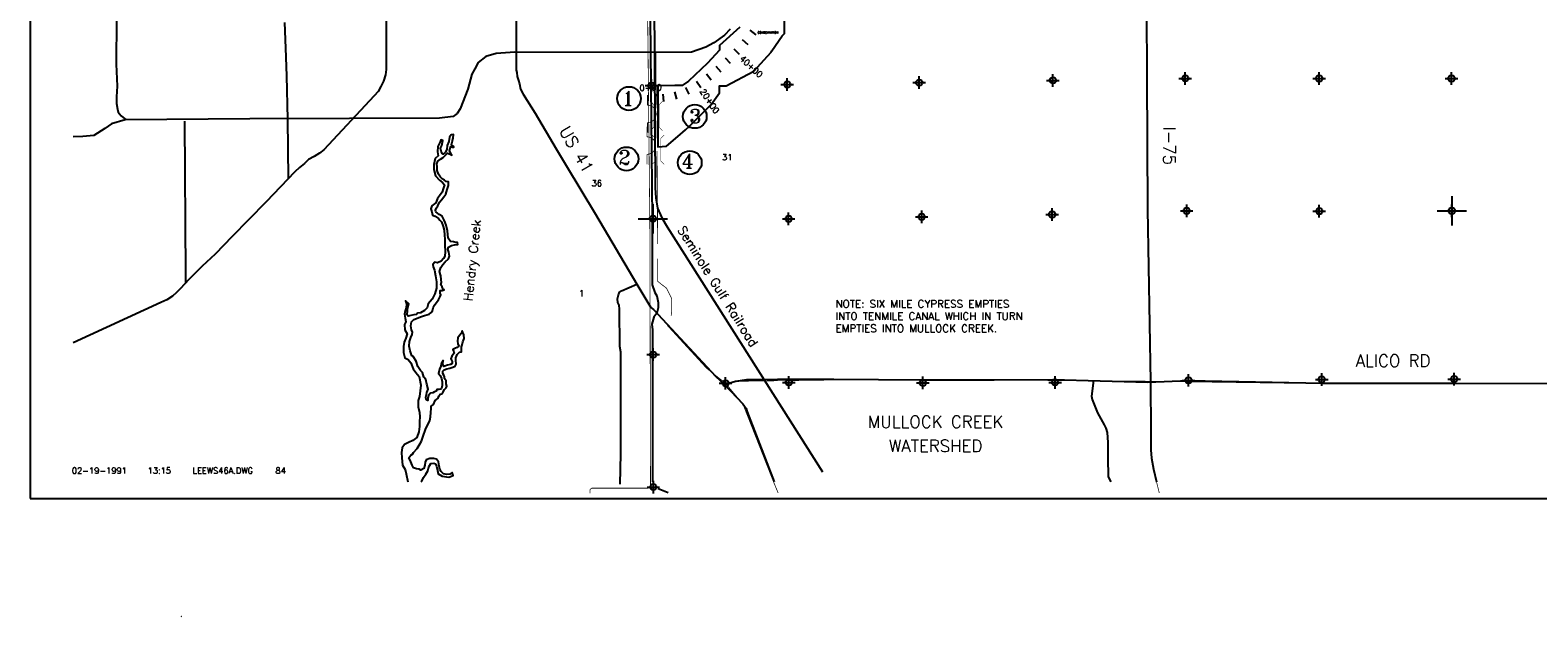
# Model space of a CAD drawing. Extents: x 195802 to 291802, y 776133 to 843814.
# Tile 1 of 4: x 195802 to 255541, y 776133 to 799363. Entities that reach past the tile are written whole.
import ezdxf
from ezdxf.enums import TextEntityAlignment as Align

# ---------------------------------------------------------------- set-up
doc = ezdxf.new("R2010")
doc.units = 0
doc.header["$LTSCALE"] = 800
doc.header["$PDMODE"] = 34
doc.header["$PDSIZE"] = 250
doc.linetypes.add('PHANTOM', pattern=[0])
doc.linetypes.add('STREAM', pattern=[0])
doc.layers.get('0').update_dxf_attribs({"linetype": 'CONTINUOUS'})
for name, color, linetype in [('6MIROW', 11, 'PHANTOM'), ('BORDER', 1, 'CONTINUOUS'), ('MAJROADS', 9, 'CONTINUOUS'), ('RR', 13, 'CONTINUOUS'), ('SEC', 2, 'CONTINUOUS'), ('STATIONS', 7, 'CONTINUOUS'), ('STRUCTTEXT', 7, 'CONTINUOUS'), ('STRUCTURES', 10, 'CONTINUOUS'), ('TEXT', 7, 'CONTINUOUS'), ('TRUNKS', 5, 'STREAM'), ('TSHIPS', 7, 'CONTINUOUS'), ('WATER', 4, 'CONTINUOUS'), ('WSHEDS', 3, 'CONTINUOUS')]:
    doc.layers.add(name, color=color, linetype=linetype)
doc.styles.get("Standard").update_dxf_attribs({"font": 'ROMANT'})

# ---------------------------------------------------------------- blocks, each defined once
blk = doc.blocks.new('TWNSHP')
at = {"layer": 'TSHIPS', "color": 0}
for p, q in [((-580, 0), (580, 0)), ((0, 580), (0, -580))]:
    blk.add_line(p, q, dxfattribs=at)
blk = doc.blocks.new('LOGON')
at = {"color": 0}
blk.add_attdef('DATE', text='', height=1, dxfattribs=at).set_placement((-1.87, 1.76), align=Align.RIGHT)
for tag, p in [('TIME', (1.56, 1.76)), ('DRAWING', (8.97, 1.76)), ('OPERATOR', (22.66, 1.76))]:
    blk.add_attdef(tag, p, '', height=1, dxfattribs=at)
blk = doc.blocks.new('WEIR')
at = {"layer": 'STRUCTURES', "color": 0, "const_width": 30}
blk.add_lwpolyline([(13, 761), (13, 358, -1), (13, -332), (13, -734)], format="xyb", dxfattribs=at)
blk = doc.blocks.new('BRIDGE')
at = {"layer": 'STRUCTURES', "color": 0, "const_width": 20}
for points in [[(-234, -534), (-101, -402), (-101, 496), (-234, 629)], [(244, -534), (112, -402), (112, 496), (244, 629)]]:
    blk.add_lwpolyline(points, dxfattribs=at)

msp = doc.modelspace()

# ---------------------------------------------------------------- linework, layer by layer
at = {"layer": '6MIROW', "color": 0}
msp.add_lwpolyline([(223917, 799484), (223113, 798755), (223112, 798566), (222639, 798051), (221892, 797346), (221635, 797169), (221350, 797168), (220666, 797164), (220670, 795821), (220673, 795148), (220674, 794743), (221022, 794773), (221463, 795155), (221774, 795423), (221927, 795557), (222787, 796417), (223120, 796884), (223120, 797161), (223377, 797161), (224474, 797739), (225157, 798496), (225188, 798545), (225595, 799133), (225685, 799233), (225685, 799798)], dxfattribs=at)
at = {"layer": 'BORDER', "color": 0}
msp.add_lwpolyline([(195802, 780814), (291802, 780814), (291802, 843814), (195802, 843814)], close=True, dxfattribs=at)
at = {"layer": 'MAJROADS', "color": 0}
for points in [[(240021, 807737), (240008, 805417), (240073, 792256), (240195, 785452), (240202, 783450), (240208, 783043), (240209, 782743), (240239, 782413), (240311, 781982), (240435, 781474)], [(199210, 802284), (199185, 801090), (199172, 800453), (199217, 799783), (199212, 798023), (199255, 797143), (199227, 796724), (199217, 796456), (199257, 796238), (199290, 796121), (199348, 796045), (199414, 795969), (199489, 795910), (199597, 795825)], [(215053, 800565), (215064, 798655), (215057, 797784), (215082, 797683), (215097, 797524), (215146, 797372), (215187, 797238), (215236, 797028), (215343, 796835), (215807, 796077), (216643, 794663), (217040, 793998), (218199, 792071), (219837, 789310), (220400, 788385), (220500, 788300), (222969, 785651), (223310, 785338), (224042, 784562), (224175, 784377), (224215, 784251), (225283, 781474)], [(209907, 799718), (209907, 797808), (209883, 797588), (209803, 797346), (209698, 797130), (209588, 796932), (209433, 796760), (207433, 794627), (207265, 794490), (207055, 794357), (206834, 794236), (206668, 794086), (206469, 793924), (206289, 793752), (205158, 792561), (204449, 791849), (203812, 791187), (203132, 790499), (202624, 790013), (202088, 789493), (201762, 789138), (201602, 788979), (201438, 788833), (201222, 788687), (200984, 788578), (197500, 786982)], [(223538, 799399), (223312, 799170), (222897, 798862), (222576, 798696), (222012, 798498), (220401, 798482), (215005, 798491), (214271, 798441), (213864, 798315), (213560, 798078), (213419, 797830), (213301, 797623), (213139, 797031), (212838, 796243), (212718, 796066), (212569, 795950), (212018, 795873), (208461, 795866), (204509, 795850), (199573, 795812), (199031, 795650), (198766, 795467), (198323, 795190), (197887, 795146), (197500, 795143)], [(206042, 793492), (206010, 795837), (205972, 797555), (205938, 798644), (205896, 799667)], [(201912, 795766), (201954, 789708), (201954, 789347)], [(219175, 781389), (219209, 782587), (219206, 786618), (219166, 786836), (219160, 788319), (219145, 788470), (219087, 788579), (219080, 788730), (219114, 788881), (219157, 788989), (219233, 789048), (219837, 789310)], [(223310, 785338), (223747, 785469), (224200, 785533), (224938, 785536), (225885, 785562), (231172, 785514), (234004, 785518), (236308, 785525), (240094, 785431), (241704, 785493), (247007, 785386), (252211, 785381), (257556, 785366), (262811, 785502), (264412, 785507), (264537, 785472), (264579, 785413), (264584, 785402)], [(237940, 785485), (237854, 784872), (237883, 784744), (238095, 784208), (238357, 783731), (238419, 783603), (238471, 783435), (238500, 783037), (238509, 782426), (238517, 781671), (238625, 781474)]]:
    msp.add_lwpolyline(points, dxfattribs=at)
at = {"layer": 'RR', "color": 0}
msp.add_lwpolyline([(221740, 843398), (219270, 840169), (219012, 839841), (218847, 839486), (218833, 839127), (218884, 838323), (218898, 837032), (219007, 836670), (219188, 836328), (219497, 835987), (219717, 835709), (219990, 835348), (220202, 835142), (220311, 834732), (220362, 832480), (220465, 813086), (220564, 793119), (220592, 792723), (220664, 792315), (220836, 791935), (221047, 791579), (227196, 781881)], dxfattribs=at)
at = {"layer": 'SEC', "color": 0}
for p in [(231030, 797285), (236326, 797374), (241571, 797454), (246875, 797451), (252120, 797447), (220422, 797167), (225801, 797213), (220477, 791896), (225856, 791892), (231127, 791973), (236297, 792062), (241627, 792209), (246880, 792197), (252133, 792211), (220490, 786517), (223358, 785379), (225863, 785416), (231175, 785395), (236412, 785417), (241699, 785497), (246978, 785528), (252223, 785549), (220495, 781272)]:
    msp.add_point(p, dxfattribs=at)
at = {"layer": 'STATIONS', "color": 0}
for p, q in [((224567, 799179), (224328, 799360)), ((224251, 798782), (224021, 798975)), ((223557, 798040), (223350, 798257)), ((223914, 798402), (223695, 798607)), ((222784, 797380), (222603, 797619)), ((223180, 797699), (222985, 797928)), ((221430, 796637), (221345, 796924)), ((221917, 796826), (221788, 797097)), ((222370, 797084), (222204, 797333)), ((220394, 796818), (220401, 796518)), ((220911, 796536), (220883, 796835))]:
    msp.add_line(p, q, dxfattribs=at)
at = {"layer": 'STRUCTTEXT', "color": 0}
for centre in [(219530, 796655), (222138, 795946), (219431, 794266), (221939, 794118)]:
    msp.add_circle(centre, 469, dxfattribs=at)
at = {"layer": 'TRUNKS', "color": 0, "linetype": 'STREAM'}
msp.add_lwpolyline([(220099, 832770), (220078, 828898), (220234, 823644), (220219, 813146), (220240, 807792), (220337, 802496), (220392, 797167), (220447, 791896), (220454, 789283), (220557, 788969), (220636, 788850), (220688, 788575), (220688, 788364), (220636, 788154), (220516, 787994), (220436, 787717), (220458, 787495), (220460, 786517), (220465, 781474)], dxfattribs=at)
at = {"layer": 'WATER', "color": 0}
msp.add_lwpolyline([(211298, 781474), (211318, 781502), (211386, 781644), (211479, 781785), (211555, 781911), (211598, 782078), (211682, 782211), (211791, 782219), (211858, 782185), (211908, 782101), (211940, 781933), (211973, 781791), (212131, 781697), (212390, 781662), (212567, 781728), (212517, 781854), (212425, 781788), (212316, 781763), (212174, 781789), (212090, 781882), (212033, 781983), (212008, 782117), (211976, 782276), (211901, 782377), (211792, 782403), (211633, 782404), (211499, 782346), (211448, 782263), (211439, 782137), (211396, 782012), (211287, 781937), (211220, 781980), (211112, 781989), (210986, 782031), (210945, 782141), (210863, 782334), (210805, 782435), (210881, 782535), (210948, 782576), (210990, 782634), (211142, 782792), (211210, 782926), (211303, 783093), (211371, 783285), (211473, 783552), (211635, 783903), (211661, 784053), (211679, 784221), (211688, 784380), (211697, 784472), (211790, 784546), (211849, 784705), (211900, 784738), (211967, 784788), (211993, 784872), (212052, 784947), (212111, 784963), (212153, 785021), (212221, 785130), (212288, 785196), (212314, 785271), (212289, 785364), (212290, 785472), (212248, 785531), (212215, 785573), (212224, 785640), (212199, 785708), (212150, 785766), (212150, 785859), (212201, 785917), (212310, 785950), (212436, 785974), (212553, 786023), (212637, 786056), (212679, 786140), (212664, 786291), (212673, 786383), (212724, 786516), (212808, 786608), (212892, 786624), (212893, 786716), (212893, 786825), (212919, 786900), (212945, 787017), (212996, 787151), (212988, 787293), (212923, 787461), (212897, 787361), (212813, 787278), (212753, 787186), (212736, 787044), (212752, 786943), (212785, 786851), (212717, 786801), (212658, 786768), (212549, 786718), (212591, 786626), (212599, 786567), (212514, 786459), (212472, 786350), (212529, 786241), (212529, 786166), (212453, 786124), (212344, 786100), (212193, 786042), (212160, 786135), (212170, 786277), (212085, 786152), (212068, 786060), (212017, 785943), (211982, 785768), (212049, 785692), (212098, 785574), (212122, 785432), (212130, 785298), (212104, 785172), (212062, 785147), (211995, 785140), (211919, 785140), (211885, 785073), (211827, 785040), (211751, 785007), (211667, 784983), (211583, 784891), (211565, 784799), (211556, 784699), (211498, 784733), (211482, 784825), (211508, 784933), (211525, 785017), (211568, 785151), (211519, 785352), (211478, 785536), (211395, 785629), (211354, 785814), (211263, 785881), (211163, 786049), (211098, 786251), (210982, 786436), (210923, 786469), (210858, 786671), (210825, 786847), (210835, 787039), (210886, 787198), (210937, 787307), (210946, 787407), (210913, 787491), (210881, 787659), (210907, 787818), (211008, 787901), (211109, 787950), (211268, 788016), (211428, 788065), (211612, 788114), (211688, 788189), (211739, 788256), (211765, 788373), (211824, 788473), (211892, 788565), (211985, 788681), (212044, 788823), (212078, 788882), (212053, 788949), (212046, 789058), (212129, 789057), (212205, 789082), (212163, 789099), (212130, 789199), (212072, 789284), (212106, 789367), (212090, 789484), (212075, 789635), (212025, 789811), (212068, 789970), (212153, 790078), (212246, 790187), (212372, 790311), (212415, 790412), (212390, 790571), (212349, 790688), (212383, 790772), (212493, 790830), (212610, 790862), (212744, 790878), (212736, 790954), (212669, 790954), (212577, 790980), (212452, 790997), (212369, 791124), (212353, 791274), (212337, 791417), (212289, 791635), (212247, 791744), (212206, 791845), (212132, 792004), (212007, 792064), (211873, 792165), (211857, 792241), (211900, 792324), (211950, 792407), (212027, 792549), (212103, 792649), (212196, 792766), (212272, 792874), (212323, 793058), (212374, 793217), (212375, 793359), (212292, 793376), (212225, 793427), (212133, 793470), (212058, 793537), (211984, 793655), (211935, 793806), (211927, 793956), (211920, 794074), (211962, 794174), (212055, 794249), (212172, 794323), (212257, 794415), (212341, 794490), (212441, 794455), (212516, 794413), (212458, 794506), (212417, 794598), (212426, 794640), (212468, 794757), (212535, 794731), (212585, 794731), (212560, 794773), (212494, 794824), (212528, 794941), (212563, 795083), (212580, 795233), (212480, 795217), (212420, 795125), (212394, 794958), (212326, 794800), (212308, 794641), (212241, 794524), (212173, 794449), (212123, 794483), (212082, 794567), (212058, 794684), (212109, 794801), (212152, 794993), (212068, 795019), (212042, 794944), (211958, 794760), (211948, 794551), (211963, 794392), (211846, 794284), (211794, 794041), (211801, 793840), (211858, 793589), (212024, 793428), (212141, 793335), (212215, 793235), (212173, 793076), (212130, 792942), (212020, 792800), (211944, 792692), (211876, 792525), (211724, 792409), (211682, 792284), (211714, 792166), (211739, 792040), (211856, 791998), (211981, 791905), (212039, 791837), (212097, 791778), (212163, 791585), (212212, 791443), (212219, 791242), (212235, 791091), (212233, 790848), (212240, 790589), (212239, 790413), (212180, 790321), (212087, 790221), (211936, 790155), (211835, 790173), (211751, 790089), (211767, 789997), (211825, 789863), (211857, 789637), (211897, 789402), (211904, 789151), (211835, 788917), (211725, 788716), (211573, 788533), (211539, 788366), (211421, 788258), (211269, 788175), (211152, 788151), (211110, 788101), (211001, 788093), (210892, 788060), (210783, 788036), (210733, 788103), (210759, 788204), (210751, 788321), (210803, 788522), (210670, 788648), (210719, 788522), (210701, 788363), (210659, 788246), (210633, 788121), (210657, 787953), (210689, 787811), (210638, 787702), (210654, 787501), (210745, 787333), (210693, 787166), (210625, 787007), (210591, 786840), (210589, 786606), (210647, 786388), (210780, 786328), (210888, 786185), (210979, 785958), (211078, 785807), (211211, 785647), (211284, 785312), (211257, 785077), (211223, 784860), (211180, 784701), (211170, 784442), (211235, 784224), (211242, 784056), (211233, 783872), (211223, 783671), (211205, 783453), (211120, 783236), (210968, 783120), (210792, 783038), (210632, 782955), (210539, 782821), (210513, 782646), (210528, 782428), (210560, 782143), (210659, 781967), (210700, 781799), (210763, 781474)], dxfattribs=at)
at = {"layer": 'WSHEDS', "color": 0, "const_width": 30}
for points in [[(220283, 798676), (220243, 802498, 0.002002), (220243, 802499), (220146, 807793, -0.003585), (220146, 807794), (220125, 813147, 0.004082), (220125, 813149), (220019, 818355, -0.010788), (220019, 818359), (220140, 823642, 0.013127), (220140, 823647), (219984, 828896, -0.012432), (219984, 828901), (220065, 832939)], [(220283, 798676), (220303, 796696, 0.000044), (220303, 796696), (220358, 791428, -0.002027), (220358, 791427), (220382, 781329, -0.414907), (220282, 781229), (218082, 781229, 0.414214), (217982, 781129), (217982, 781029)]]:
    msp.add_lwpolyline(points, format="xyb", dxfattribs=at)
for points in [[(267069, 817502), (266601, 815769), (262583, 808023), (262546, 802778), (259946, 802778), (259946, 792267), (257387, 792224), (257580, 785343), (245789, 785383), (240091, 785462), (229883, 785541), (223948, 785462), (223355, 785383), (222603, 785976), (221051, 787666)], [(220640, 796274), (220605, 797169), (220592, 798484), (222012, 798498), (222576, 798696), (222897, 798862), (223312, 799170), (223538, 799399)], [(220640, 795074), (220640, 795774)], [(220663, 790896), (220660, 791898), (220640, 794574)], [(221201, 788054), (221218, 788192), (221218, 788746), (221020, 789141), (220666, 789418), (220664, 790318)], [(223358, 785379), (224042, 784562), (225214, 781584), (225438, 781040)], [(240198, 785355), (240192, 783540), (240205, 782993), (240223, 782576), (240287, 782113), (240375, 781699), (240540, 781040)]]:
    msp.add_lwpolyline(points, dxfattribs=at)
at = {"layer": 'WSHEDS', "color": 0}
msp.add_lwpolyline([(221085, 781040), (220686, 781197)], dxfattribs=at)

# ---------------------------------------------------------------- block references
at = {"layer": 'STRUCTURES', "color": 0}
for name, p in [('WEIR', (220249, 796036)), ('BRIDGE', (220612, 795920)), ('WEIR', (220233, 794781)), ('BRIDGE', (220678, 794583))]:
    msp.add_blockref(name, p, dxfattribs=at)
at = {"layer": 'TEXT', "color": 0, "xscale": 240, "yscale": 240, "zscale": 240}
msp.add_blockref('LOGON', (200084, 781380), dxfattribs=at).add_auto_attribs({'DATE': '02-19-1991', 'TIME': '13:15', 'OPERATOR': '84', 'DRAWING': 'LEEWS46A.DWG'})
at = {"layer": 'TSHIPS', "color": 0}
for p in [(252133, 792211), (220477, 791896)]:
    msp.add_blockref('TWNSHP', p, dxfattribs=at)

# ---------------------------------------------------------------- texts
at = {"layer": '6MIROW', "color": 0}
msp.add_text('CONDEMNATION', height=80, dxfattribs=at).set_placement((224628, 799228))
at = {"layer": 'MAJROADS', "color": 0}
for s, rotation, p in [('US 41', 300, (216743, 795386)), ('I-75', 270, (240703, 795542))]:
    msp.add_text(s, height=480, rotation=rotation, dxfattribs=at).set_placement(p)
msp.add_text('ALICO RD', height=480, dxfattribs=at).set_placement((248323, 786035))
at = {"layer": 'STATIONS', "color": 0}
for s, rotation, p in [('40+00', 316.98615, (224293, 797834)), ('0+00', 1.22539, (220391, 796968)), ('20+00', 303.72843, (222626, 796487))]:
    msp.add_text(s, height=240, rotation=rotation, dxfattribs=at).set_placement(p, align=Align.CENTER)
at = {"layer": 'STRUCTTEXT', "color": 0}
for s, p in [('1', (219259, 796384)), ('3', (221916, 795677)), ('2', (219111, 794045)), ('4', (221618, 793898))]:
    msp.add_text(s, height=562, dxfattribs=at).set_placement(p)
at = {"layer": 'TEXT', "color": 0}
for s, height, p in [('31', 240, (223214, 794214)), ('36', 240, (218049, 793181)), ('1', 240, (217543, 788822)), ('NOTE: SIX MILE CYPRESS EMPTIES', 300, (227713, 788375)), ('INTO TENMILE CANAL WHICH IN TURN', 300, (227713, 787889)), ('EMPTIES INTO MULLOCK CREEK.', 300, (227713, 787403))]:
    msp.add_text(s, height=height, dxfattribs=at).set_placement(p)
msp.add_text('Seminole Gulf Railroad', height=360, rotation=302, dxfattribs=at).set_placement((221436, 791460))
for s, p in [('MULLOCK CREEK', (231678, 783617)), ('WATERSHED', (231678, 782662))]:
    msp.add_text(s, height=480, dxfattribs=at).set_placement(p, align=Align.CENTER)
at = {"layer": 'TRUNKS', "color": 0}
msp.add_text('.', height=100, dxfattribs=at).set_placement((201767, 776135))
at = {"layer": 'WATER', "color": 0}
msp.add_text('Hendry Creek', height=360, rotation=83.98347, dxfattribs=at).set_placement((213323, 788619))

doc.saveas('drawing.dxf')
